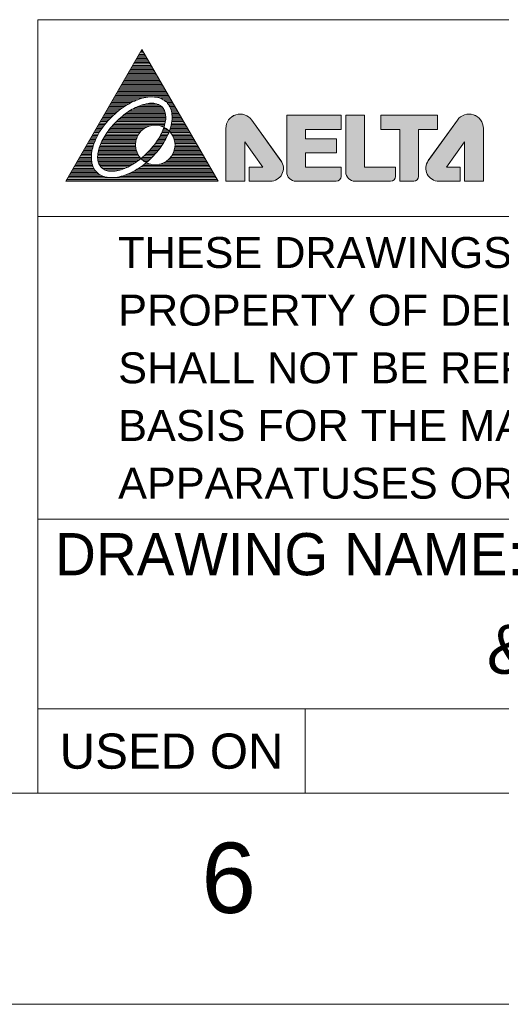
# Model space of a CAD drawing. Extents: x 844 to 1735, y -7 to 623.
# Tile 11 of 20: x 1426 to 1477, y -7 to 98. Entities that reach past the tile are written whole.
import ezdxf
from ezdxf.enums import TextEntityAlignment as Align

# ---------------------------------------------------------------- set-up
doc = ezdxf.new("R2010")
doc.units = 0
doc.header["$LTSCALE"] = 2
doc.header["$MEASUREMENT"] = 0
doc.layers.get('0').update_dxf_attribs({"linetype": 'CONTINUOUS'})
doc.styles.add('TEXTSTYLE_1', font='ARIAL.TTF')

msp = doc.modelspace()

# ---------------------------------------------------------------- hatches: boundary and pattern name
at = {"linetype": 'Continuous', "lineweight": 5}
h = msp.add_hatch(color=256, dxfattribs=at)
edge = h.paths.add_edge_path()
edge.add_line((1449.549, 81.154), (1449.549, 85.343))
edge.add_line((1449.549, 85.343), (1451.476, 82.66))
edge.add_line((1451.476, 82.66), (1450.011, 82.66))
edge.add_line((1450.011, 82.66), (1450.011, 81.154))
edge.add_line((1450.011, 81.154), (1452.286, 81.154))
edge.add_arc((1452.286, 82.539), 1.386, 270, 395.61637)
edge.add_line((1453.412, 83.346), (1450.302, 87.678))
edge.add_arc((1449.064, 86.788), 1.524, 35.72606, 180)
edge.add_line((1447.54, 86.788), (1447.54, 81.154))
edge.add_line((1447.54, 81.154), (1449.549, 81.154))
edge = h.paths.add_edge_path()
edge.add_arc((1459.306, 81.673), 0.52, 270, 360)
edge.add_line((1459.826, 81.673), (1459.826, 82.66))
edge.add_line((1459.826, 82.66), (1456.039, 82.66))
edge.add_line((1456.039, 82.66), (1456.039, 84.167))
edge.add_line((1456.039, 84.167), (1459.324, 84.167))
edge.add_line((1459.324, 84.167), (1459.324, 85.674))
edge.add_line((1459.324, 85.674), (1456.039, 85.674))
edge.add_line((1456.039, 85.674), (1456.039, 86.679))
edge.add_line((1456.039, 86.679), (1459.826, 86.679))
edge.add_line((1459.826, 86.679), (1459.826, 88.185))
edge.add_line((1459.826, 88.185), (1454.03, 88.185))
edge.add_line((1454.03, 88.185), (1454.03, 82.158))
edge.add_arc((1455.034, 82.158), 1.005, 180, 270)
edge.add_line((1455.034, 81.154), (1459.306, 81.154))
edge = h.paths.add_edge_path()
edge.add_arc((1465.103, 81.673), 0.52, 270, 360)
edge.add_line((1465.622, 81.673), (1465.622, 82.66))
edge.add_line((1465.622, 82.66), (1462.337, 82.66))
edge.add_line((1462.337, 82.66), (1462.337, 88.185))
edge.add_line((1462.337, 88.185), (1460.328, 88.185))
edge.add_line((1460.328, 88.185), (1460.328, 82.157))
edge.add_arc((1461.333, 82.158), 1.005, 180.08473, 270)
edge.add_line((1461.333, 81.154), (1465.103, 81.154))
edge = h.paths.add_edge_path()
edge.add_arc((1467.574, 81.673), 0.52, 270, 360)
edge.add_line((1468.093, 81.673), (1468.093, 86.679))
edge.add_line((1468.093, 86.679), (1470.102, 86.679))
edge.add_line((1470.102, 86.679), (1470.102, 88.185))
edge.add_line((1470.102, 88.185), (1464.075, 88.185))
edge.add_line((1464.075, 88.185), (1464.075, 86.679))
edge.add_line((1464.075, 86.679), (1466.084, 86.679))
edge.add_line((1466.084, 86.679), (1466.084, 81.154))
edge.add_line((1466.084, 81.154), (1467.574, 81.154))
edge = h.paths.add_edge_path()
edge.add_line((1472.527, 81.154), (1472.527, 82.66))
edge.add_line((1472.527, 82.66), (1471.063, 82.66))
edge.add_line((1471.063, 82.66), (1472.989, 85.343))
edge.add_line((1472.989, 85.343), (1472.989, 81.154))
edge.add_line((1472.989, 81.154), (1474.998, 81.154))
edge.add_line((1474.998, 81.154), (1474.998, 86.788))
edge.add_arc((1473.474, 86.788), 1.524, 0, 144.27394)
edge.add_line((1472.237, 87.678), (1469.126, 83.346))
edge.add_arc((1470.253, 82.539), 1.386, 144.38363, 270)
edge.add_line((1470.253, 81.154), (1472.527, 81.154))

# ---------------------------------------------------------------- linework, layer by layer
for p, q in [((1427.502, 98.38), (1712.502, 98.38)), ((1427.502, 98.38), (1427.502, 15.88)), ((1430.467, 81.154), (1438.586, 95.216)), ((1438.194, 94.537), (1438.979, 94.537)), ((1438.279, 94.683), (1438.894, 94.683)), ((1438.363, 94.83), (1438.809, 94.83)), ((1438.448, 94.976), (1438.725, 94.976)), ((1438.457, 94.992), (1438.621, 95.156)), ((1446.706, 81.154), (1438.586, 95.216)), ((1438.588, 95.123), (1438.64, 95.123)), ((1437.602, 93.512), (1439.571, 93.512)), ((1437.687, 93.658), (1439.486, 93.658)), ((1437.771, 93.804), (1439.401, 93.804)), ((1437.856, 93.951), (1439.317, 93.951)), ((1437.94, 94.097), (1439.232, 94.097)), ((1438.025, 94.244), (1439.148, 94.244)), ((1438.11, 94.39), (1439.063, 94.39)), ((1437.01, 92.486), (1440.163, 92.486)), ((1437.095, 92.633), (1440.078, 92.633)), ((1437.179, 92.779), (1439.993, 92.779)), ((1437.264, 92.926), (1439.909, 92.926)), ((1437.348, 93.072), (1439.824, 93.072)), ((1437.433, 93.219), (1439.74, 93.219)), ((1437.518, 93.365), (1439.655, 93.365)), ((1436.418, 91.461), (1440.755, 91.461)), ((1436.503, 91.607), (1440.67, 91.607)), ((1436.587, 91.754), (1440.585, 91.754)), ((1436.672, 91.9), (1440.501, 91.9)), ((1436.756, 92.047), (1440.416, 92.047)), ((1436.841, 92.193), (1440.332, 92.193)), ((1436.926, 92.34), (1440.247, 92.34)), ((1435.826, 90.435), (1441.347, 90.435)), ((1435.911, 90.582), (1441.262, 90.582)), ((1435.995, 90.728), (1441.178, 90.728)), ((1436.08, 90.875), (1441.093, 90.875)), ((1436.164, 91.021), (1441.008, 91.021)), ((1436.249, 91.168), (1440.924, 91.168)), ((1436.334, 91.314), (1440.839, 91.314)), ((1435.149, 89.263), (1436.943, 89.263)), ((1435.234, 89.41), (1437.193, 89.41)), ((1435.319, 89.556), (1437.467, 89.556)), ((1435.403, 89.703), (1437.776, 89.703)), ((1435.488, 89.849), (1438.136, 89.849)), ((1435.572, 89.996), (1438.592, 89.996)), ((1435.657, 90.142), (1439.462, 90.142)), ((1435.741, 90.289), (1441.431, 90.289)), ((1438.508, 89.263), (1440.482, 89.263)), ((1439.034, 89.41), (1440.128, 89.41)), ((1439.831, 90.142), (1441.516, 90.142)), ((1440.555, 89.996), (1441.6, 89.996)), ((1440.864, 89.849), (1441.685, 89.849)), ((1441.078, 89.703), (1441.77, 89.703)), ((1441.24, 89.556), (1441.854, 89.556)), ((1441.369, 89.41), (1441.939, 89.41)), ((1441.472, 89.263), (1442.023, 89.263)), ((1434.557, 88.238), (1435.596, 88.238)), ((1434.642, 88.385), (1435.758, 88.385)), ((1434.727, 88.531), (1435.928, 88.531)), ((1434.811, 88.678), (1436.107, 88.678)), ((1434.896, 88.824), (1436.297, 88.824)), ((1434.98, 88.97), (1436.498, 88.97)), ((1435.065, 89.117), (1436.712, 89.117)), ((1436.681, 88.238), (1441.113, 88.238)), ((1436.877, 88.385), (1441.088, 88.385)), ((1437.086, 88.531), (1441.05, 88.531)), ((1437.311, 88.678), (1440.995, 88.678)), ((1437.556, 88.824), (1440.921, 88.824)), ((1437.828, 88.97), (1440.821, 88.97)), ((1438.136, 89.117), (1440.683, 89.117)), ((1441.556, 89.117), (1442.108, 89.117)), ((1441.624, 88.97), (1442.192, 88.97)), ((1441.679, 88.824), (1442.277, 88.824)), ((1441.722, 88.678), (1442.362, 88.678)), ((1441.755, 88.531), (1442.446, 88.531)), ((1441.779, 88.385), (1442.531, 88.385)), ((1441.795, 88.238), (1442.615, 88.238)), ((1433.965, 87.213), (1434.647, 87.213)), ((1434.05, 87.359), (1434.765, 87.359)), ((1434.135, 87.506), (1434.889, 87.506)), ((1434.219, 87.652), (1435.018, 87.652)), ((1434.304, 87.799), (1435.153, 87.799)), ((1434.388, 87.945), (1435.294, 87.945)), ((1434.473, 88.092), (1435.441, 88.092)), ((1435.568, 87.213), (1441.03, 87.213)), ((1435.705, 87.359), (1441.063, 87.359)), ((1435.848, 87.506), (1441.091, 87.506)), ((1435.999, 87.652), (1441.112, 87.652)), ((1436.156, 87.799), (1441.125, 87.799)), ((1436.322, 87.945), (1441.13, 87.945)), ((1436.497, 88.092), (1441.126, 88.092)), ((1441.72, 87.213), (1443.207, 87.213)), ((1441.748, 87.359), (1443.123, 87.359)), ((1441.771, 87.506), (1443.038, 87.506)), ((1441.788, 87.652), (1442.954, 87.652)), ((1441.799, 87.799), (1442.869, 87.799)), ((1441.803, 88.092), (1442.7, 88.092)), ((1441.804, 87.945), (1442.784, 87.945)), ((1453.412, 83.346), (1450.302, 87.678)), ((1450.303, 87.677), (1453.412, 83.347)), ((1454.03, 88.185), (1454.03, 82.158)), ((1454.03, 88.185), (1454.03, 82.158)), ((1454.03, 88.185), (1459.826, 88.185)), ((1459.826, 88.185), (1454.03, 88.185)), ((1459.826, 88.185), (1459.826, 86.679)), ((1459.826, 86.679), (1459.826, 88.185)), ((1460.328, 82.158), (1460.328, 88.185)), ((1460.328, 88.185), (1460.328, 82.157)), ((1460.328, 88.185), (1462.337, 88.185)), ((1462.337, 88.185), (1460.328, 88.185)), ((1462.337, 82.66), (1462.337, 88.185)), ((1462.337, 82.66), (1462.337, 88.185)), ((1464.075, 88.185), (1464.075, 86.679)), ((1464.075, 88.185), (1464.075, 86.679)), ((1464.075, 88.185), (1470.102, 88.185)), ((1470.102, 88.185), (1464.075, 88.185)), ((1472.237, 87.678), (1469.126, 83.346)), ((1472.236, 87.677), (1469.127, 83.347)), ((1470.102, 88.185), (1470.102, 86.679)), ((1470.102, 86.679), (1470.102, 88.185)), ((1433.373, 86.187), (1433.952, 86.187)), ((1433.458, 86.334), (1434.038, 86.334)), ((1433.542, 86.48), (1434.128, 86.48)), ((1433.627, 86.627), (1434.222, 86.627)), ((1433.712, 86.773), (1434.321, 86.773)), ((1433.796, 86.92), (1434.425, 86.92)), ((1433.881, 87.066), (1434.533, 87.066)), ((1434.764, 86.187), (1438.25, 86.187)), ((1434.864, 86.334), (1438.357, 86.334)), ((1434.968, 86.48), (1438.485, 86.48)), ((1435.077, 86.627), (1438.64, 86.627)), ((1435.192, 86.773), (1438.834, 86.773)), ((1435.311, 86.92), (1439.089, 86.92)), ((1435.437, 87.066), (1439.492, 87.066)), ((1440.523, 87.066), (1440.99, 87.066)), ((1440.636, 86.187), (1441.39, 86.187)), ((1440.708, 86.334), (1441.451, 86.334)), ((1440.775, 86.48), (1441.507, 86.48)), ((1440.836, 86.627), (1441.375, 86.627)), ((1440.893, 86.773), (1441.182, 86.773)), ((1440.926, 86.92), (1440.944, 86.92)), ((1441.531, 86.48), (1443.63, 86.48)), ((1441.559, 86.627), (1443.546, 86.627)), ((1441.606, 86.773), (1443.461, 86.773)), ((1441.649, 86.92), (1443.377, 86.92)), ((1441.659, 86.334), (1443.715, 86.334)), ((1441.687, 87.066), (1443.292, 87.066)), ((1441.765, 86.187), (1443.799, 86.187)), ((1447.54, 86.788), (1447.54, 81.154)), ((1447.54, 86.788), (1447.54, 81.154)), ((1456.039, 86.679), (1456.039, 85.674)), ((1456.039, 86.679), (1459.826, 86.679)), ((1456.039, 85.674), (1456.039, 86.679)), ((1456.039, 86.679), (1459.826, 86.679)), ((1464.075, 86.679), (1466.084, 86.679)), ((1464.075, 86.679), (1466.084, 86.679)), ((1466.084, 86.679), (1466.084, 81.154)), ((1466.084, 86.679), (1466.084, 81.154)), ((1468.093, 86.679), (1468.093, 81.673)), ((1470.102, 86.679), (1468.093, 86.679)), ((1468.093, 81.673), (1468.093, 86.679)), ((1468.093, 86.679), (1470.102, 86.679)), ((1474.998, 86.788), (1474.998, 81.154)), ((1474.998, 81.154), (1474.998, 86.788)), ((1432.781, 85.162), (1433.475, 85.162)), ((1432.866, 85.308), (1433.53, 85.308)), ((1432.95, 85.455), (1433.589, 85.455)), ((1433.035, 85.601), (1433.653, 85.601)), ((1433.12, 85.748), (1433.722, 85.748)), ((1433.204, 85.894), (1433.794, 85.894)), ((1433.289, 86.041), (1433.871, 86.041)), ((1434.205, 85.162), (1437.903, 85.162)), ((1434.27, 85.308), (1437.918, 85.308)), ((1434.34, 85.455), (1437.943, 85.455)), ((1434.415, 85.601), (1437.98, 85.601)), ((1434.495, 85.748), (1438.028, 85.748)), ((1434.58, 85.894), (1438.088, 85.894)), ((1434.67, 86.041), (1438.161, 86.041)), ((1439.999, 85.162), (1440.843, 85.162)), ((1440.105, 85.308), (1440.934, 85.308)), ((1440.205, 85.455), (1441.021, 85.455)), ((1440.301, 85.601), (1441.104, 85.601)), ((1440.392, 85.748), (1441.182, 85.748)), ((1440.478, 85.894), (1441.255, 85.894)), ((1440.56, 86.041), (1441.325, 86.041)), ((1441.854, 86.041), (1443.884, 86.041)), ((1441.928, 85.894), (1443.969, 85.894)), ((1441.988, 85.748), (1444.053, 85.748)), ((1442.036, 85.601), (1444.138, 85.601)), ((1442.072, 85.455), (1444.222, 85.455)), ((1442.097, 85.308), (1444.307, 85.308)), ((1442.112, 85.162), (1444.391, 85.162)), ((1449.549, 81.154), (1449.549, 85.343)), ((1449.549, 85.343), (1451.476, 82.66)), ((1449.549, 81.154), (1449.549, 85.343)), ((1449.549, 85.343), (1451.476, 82.66)), ((1456.039, 85.674), (1459.324, 85.674)), ((1459.324, 85.674), (1456.039, 85.674)), ((1459.324, 84.167), (1459.324, 85.674)), ((1459.324, 84.167), (1459.324, 85.674)), ((1472.989, 85.343), (1471.063, 82.66)), ((1471.063, 82.66), (1472.989, 85.343)), ((1472.989, 81.154), (1472.989, 85.343)), ((1472.989, 85.343), (1472.989, 81.154)), ((1432.189, 84.137), (1433.221, 84.137)), ((1432.274, 84.283), (1433.242, 84.283)), ((1432.358, 84.429), (1433.268, 84.429)), ((1432.443, 84.576), (1433.3, 84.576)), ((1432.528, 84.722), (1433.337, 84.722)), ((1432.612, 84.869), (1433.378, 84.869)), ((1432.697, 85.015), (1433.424, 85.015)), ((1433.899, 84.137), (1438.093, 84.137)), ((1433.925, 84.283), (1438.031, 84.283)), ((1433.957, 84.429), (1437.983, 84.429)), ((1433.995, 84.576), (1437.946, 84.576)), ((1434.039, 84.722), (1437.919, 84.722)), ((1434.089, 84.869), (1437.904, 84.869)), ((1434.144, 85.015), (1437.898, 85.015)), ((1439.108, 84.137), (1440.073, 84.137)), ((1439.253, 84.283), (1440.198, 84.283)), ((1439.392, 84.429), (1440.318, 84.429)), ((1439.525, 84.576), (1440.433, 84.576)), ((1439.651, 84.722), (1440.542, 84.722)), ((1439.773, 84.869), (1440.647, 84.869)), ((1439.889, 85.015), (1440.748, 85.015)), ((1441.923, 84.137), (1444.983, 84.137)), ((1441.984, 84.283), (1444.899, 84.283)), ((1442.032, 84.429), (1444.814, 84.429)), ((1442.07, 84.576), (1444.73, 84.576)), ((1442.096, 84.722), (1444.645, 84.722)), ((1442.112, 84.869), (1444.561, 84.869)), ((1442.117, 85.015), (1444.476, 85.015)), ((1456.039, 84.167), (1456.039, 82.66)), ((1456.039, 84.167), (1459.324, 84.167)), ((1456.039, 82.66), (1456.039, 84.167)), ((1456.039, 84.167), (1459.324, 84.167)), ((1431.513, 82.965), (1433.285, 82.965)), ((1431.597, 83.111), (1433.249, 83.111)), ((1431.682, 83.258), (1433.223, 83.258)), ((1431.766, 83.404), (1433.205, 83.404)), ((1431.851, 83.551), (1433.195, 83.551)), ((1431.936, 83.697), (1433.192, 83.697)), ((1432.02, 83.844), (1433.195, 83.844)), ((1432.105, 83.99), (1433.205, 83.99)), ((1433.866, 83.697), (1438.365, 83.697)), ((1433.869, 83.844), (1438.257, 83.844)), ((1433.873, 83.551), (1438.45, 83.551)), ((1433.88, 83.99), (1438.167, 83.99)), ((1433.889, 83.404), (1438.263, 83.404)), ((1433.918, 83.258), (1438.064, 83.258)), ((1433.96, 83.111), (1437.85, 83.111)), ((1434.019, 82.965), (1437.62, 82.965)), ((1438.495, 83.551), (1439.514, 83.551)), ((1438.628, 83.697), (1439.663, 83.697)), ((1438.653, 83.404), (1439.357, 83.404)), ((1438.796, 83.844), (1439.806, 83.844)), ((1438.838, 82.965), (1439.537, 82.965)), ((1438.85, 83.258), (1439.193, 83.258)), ((1438.956, 83.99), (1439.942, 83.99)), ((1439.02, 83.111), (1439.112, 83.111)), ((1440.479, 82.965), (1445.66, 82.965)), ((1440.904, 83.111), (1445.576, 83.111)), ((1441.166, 83.258), (1445.491, 83.258)), ((1441.363, 83.404), (1445.406, 83.404)), ((1441.52, 83.551), (1445.322, 83.551)), ((1441.65, 83.697), (1445.237, 83.697)), ((1441.758, 83.844), (1445.153, 83.844)), ((1441.848, 83.99), (1445.068, 83.99)), ((1430.921, 81.939), (1433.97, 81.939)), ((1431.005, 82.086), (1433.796, 82.086)), ((1431.09, 82.232), (1433.66, 82.232)), ((1431.174, 82.379), (1433.55, 82.379)), ((1431.259, 82.525), (1433.461, 82.525)), ((1431.343, 82.672), (1433.389, 82.672)), ((1431.428, 82.818), (1433.331, 82.818)), ((1434.099, 82.818), (1437.369, 82.818)), ((1434.208, 82.672), (1437.089, 82.672)), ((1434.36, 82.525), (1436.766, 82.525)), ((1434.587, 82.379), (1436.368, 82.379)), ((1435.061, 82.232), (1435.724, 82.232)), ((1437.128, 81.939), (1446.252, 81.939)), ((1437.449, 82.086), (1446.168, 82.086)), ((1437.732, 82.232), (1446.083, 82.232)), ((1437.988, 82.379), (1445.998, 82.379)), ((1438.223, 82.525), (1445.914, 82.525)), ((1438.441, 82.672), (1445.829, 82.672)), ((1438.646, 82.818), (1445.745, 82.818)), ((1450.011, 82.66), (1450.011, 81.154)), ((1450.011, 82.66), (1451.476, 82.66)), ((1450.011, 82.66), (1450.011, 81.154)), ((1451.476, 82.66), (1450.011, 82.66)), ((1456.039, 82.66), (1459.826, 82.66)), ((1459.826, 82.66), (1456.039, 82.66)), ((1459.826, 82.66), (1459.826, 81.673)), ((1459.826, 81.673), (1459.826, 82.66)), ((1462.337, 82.66), (1465.622, 82.66)), ((1465.622, 82.66), (1462.337, 82.66)), ((1465.622, 82.66), (1465.622, 81.673)), ((1465.622, 81.673), (1465.622, 82.66)), ((1472.527, 82.66), (1471.063, 82.66)), ((1472.527, 82.66), (1471.063, 82.66)), ((1472.527, 82.66), (1472.527, 81.154)), ((1472.527, 81.154), (1472.527, 82.66)), ((1430.467, 81.154), (1446.706, 81.154)), ((1430.498, 81.207), (1446.675, 81.207)), ((1430.582, 81.353), (1446.59, 81.353)), ((1430.667, 81.5), (1446.506, 81.5)), ((1430.751, 81.646), (1434.559, 81.646)), ((1430.836, 81.793), (1434.204, 81.793)), ((1436.248, 81.646), (1446.421, 81.646)), ((1436.749, 81.793), (1446.337, 81.793)), ((1447.54, 81.154), (1449.549, 81.154)), ((1447.54, 81.154), (1449.549, 81.154)), ((1450.011, 81.154), (1452.286, 81.154)), ((1450.011, 81.154), (1452.286, 81.154)), ((1455.034, 81.154), (1459.306, 81.154)), ((1455.034, 81.154), (1459.306, 81.154)), ((1461.333, 81.154), (1465.103, 81.154)), ((1461.333, 81.154), (1465.103, 81.154)), ((1466.084, 81.154), (1467.574, 81.154)), ((1466.084, 81.154), (1467.574, 81.154)), ((1472.527, 81.154), (1470.253, 81.154)), ((1470.253, 81.154), (1472.527, 81.154)), ((1474.998, 81.154), (1472.989, 81.154)), ((1472.989, 81.154), (1474.998, 81.154)), ((1427.502, 77.38), (1712.502, 77.38)), ((1427.502, 45.13), (1712.502, 45.13)), ((1427.502, 24.88), (1697.502, 24.88)), ((1456.002, 24.88), (1456.002, 15.88)), ((866.502, 15.88), (1712.502, 15.88)), ((844.002, -6.62), (1735.002, -6.62))]:
    msp.add_line(p, q, dxfattribs=at)
msp.add_circle((1440.008, 85.021), 2.109, dxfattribs=at)
for centre, radius, start, end in [((1449.064, 86.788), 1.524, 35.67867, 180), ((1449.064, 86.788), 1.524, 35.72606, 180), ((1473.474, 86.788), 1.524, 0, 144.32133), ((1473.474, 86.788), 1.524, 0, 144.27394), ((1452.286, 82.539), 1.386, 270, 35.67867), ((1452.286, 82.539), 1.386, 270, 35.61637), ((1470.253, 82.539), 1.386, 144.32133, 270), ((1470.253, 82.539), 1.386, 144.38363, 270), ((1455.034, 82.158), 1.005, 180, 270), ((1455.034, 82.158), 1.005, 180, 270), ((1461.333, 82.158), 1.005, 180, 270), ((1461.333, 82.158), 1.005, 180.08473, 270), ((1459.306, 81.673), 0.52, 270, 0), ((1459.306, 81.673), 0.52, 270, 0), ((1465.103, 81.673), 0.52, 270, 0), ((1465.103, 81.673), 0.52, 270, 0), ((1467.574, 81.673), 0.52, 270, 0), ((1467.574, 81.673), 0.52, 270, 0)]:
    msp.add_arc(centre, radius, start, end, dxfattribs=at)
at = {"linetype": 'Continuous', "lineweight": 5, "start_tangent": (0.7071068, -0.7071068), "end_tangent": (0.7071068, -0.7071068)}
for points in [[(1433.769, 82.112), (1434.261, 81.764), (1434.878, 81.572), (1435.595, 81.544), (1436.385, 81.681), (1437.218, 81.978), (1438.062, 82.424), (1438.884, 83.001), (1439.653, 83.687), (1440.339, 84.455), (1440.916, 85.278), (1441.361, 86.121), (1441.658, 86.954), (1441.796, 87.745), (1441.768, 88.462), (1441.576, 89.078), (1441.227, 89.57), (1440.735, 89.919), (1440.119, 90.111), (1439.402, 90.138), (1438.611, 90.001), (1437.778, 89.704), (1436.935, 89.259), (1436.113, 88.682), (1435.344, 87.996), (1434.658, 87.227), (1434.081, 86.405), (1433.635, 85.561), (1433.338, 84.728), (1433.201, 83.938), (1433.229, 83.221), (1433.421, 82.604), (1433.769, 82.112)], [(1434.266, 82.609), (1434.652, 82.348), (1435.147, 82.221), (1435.732, 82.233), (1436.385, 82.384), (1437.081, 82.668), (1437.793, 83.073), (1438.493, 83.585), (1439.155, 84.184), (1439.754, 84.846), (1440.266, 85.547), (1440.672, 86.259), (1440.955, 86.954), (1441.106, 87.607), (1441.118, 88.193), (1440.991, 88.687), (1440.73, 89.073), (1440.344, 89.334), (1439.85, 89.461), (1439.265, 89.449), (1438.611, 89.298), (1437.916, 89.014), (1437.204, 88.609), (1436.503, 88.097), (1435.841, 87.498), (1435.242, 86.836), (1434.73, 86.135), (1434.325, 85.424), (1434.041, 84.728), (1433.89, 84.075), (1433.878, 83.49), (1434.005, 82.995), (1434.266, 82.609)]]:
    msp.add_spline(points, degree=3, dxfattribs=at)

# ---------------------------------------------------------------- texts
at = {"linetype": 'Continuous', "lineweight": 5, "style": 'TEXTSTYLE_1'}
for s, height, p in [('THESE DRAWINGS AND SPECIFICATIONS ARE THE', 3.3, (1436.052, 71.905)), ('PROPERTY OF DELTA ELECTRONICS, INC. AND', 3.3, (1436.052, 65.755)), ('SHALL NOT BE REPRODUCED OR USED AS THE', 3.3, (1436.052, 59.605)), ('BASIS FOR THE MANUFACTURE OR SELL OF', 3.3, (1436.052, 53.455)), ('APPARATUSES OR DEVICES WITHOUT PERMISSION.', 3.3, (1436.052, 47.305)), ('DRAWING NAME:', 4.5, (1429.302, 39.13))]:
    msp.add_text(s, height=height, dxfattribs=at).set_placement(p)
for s, height, p in [('&dwg_name', 5.25, (1495.752, 28.63)), ('USED ON', 3.75, (1441.752, 18.505)), ('6', 7.5, (1447.846, 3.122))]:
    msp.add_text(s, height=height, dxfattribs=at).set_placement(p, align=Align.CENTER)

doc.saveas('drawing.dxf')
